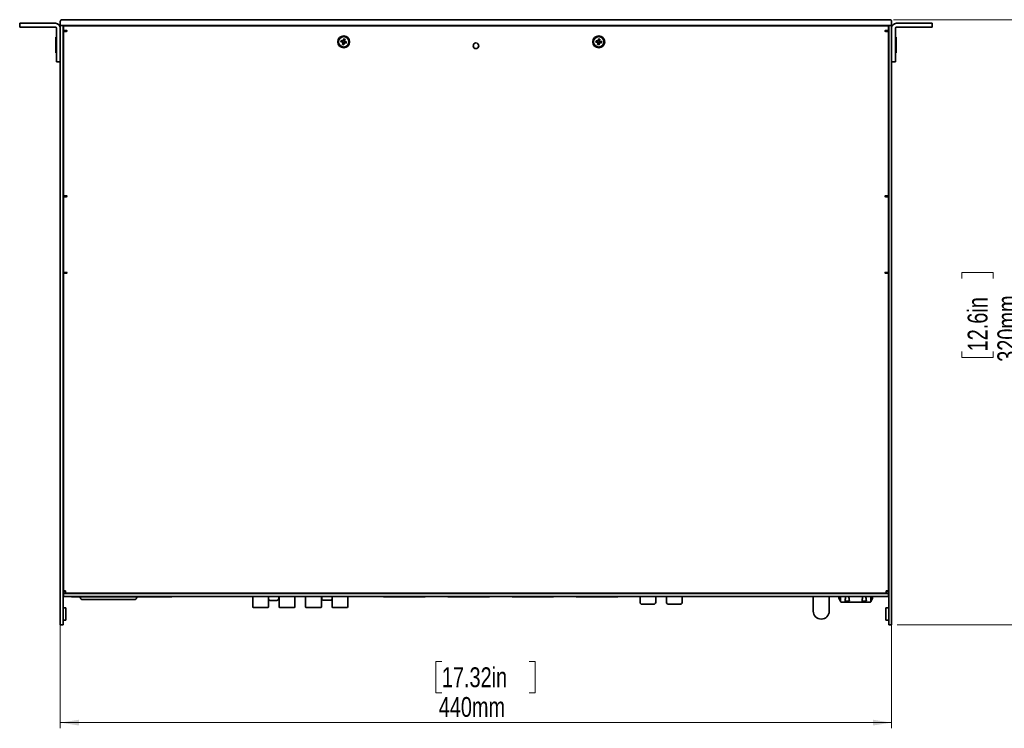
# Model space of a CAD drawing. Header units: millimetres. Extents: x 6 to 589, y 7 to 403.
# Tile 5 of 16: x 131 to 304, y 235 to 360. Entities that reach past the tile are written whole.
import ezdxf

# ---------------------------------------------------------------- set-up
doc = ezdxf.new("R2010")
doc.units = ezdxf.units.MM
doc.styles.add('SLDTEXTSTYLE0', font='TXT', dxfattribs={"width": 0.75})
doc.dimstyles.new('SLDDIMSTYLE0', dxfattribs={"dimtxt": 3.5, "dimasz": 3.302, "dimexe": 0, "dimexo": 0.0625, "dimgap": 0.875, "dimtad": 1, "dimlfac": 3, "dimrnd": 1e-09, "dimzin": 12, "dimdsep": 46, "dimtxsty": 'SLDTEXTSTYLE0', "dimsah": 1, "dimcen": 0.09, "dimadec": 0, "dimazin": 3, "dimtfac": 1, "dimtofl": 0, "dimtmove": 0, "dimatfit": 3, "dimfxl": 0, "dimfrac": 2, "dimtolj": 1, "dimtzin": 12, "dimarcsym": 0})

# ---------------------------------------------------------------- blocks, each defined once
blk = doc.blocks.new('_D_3')
at = {"color": 7, "linetype": 'Continuous', "lineweight": 0}
for p, q in [((284.82, 360.21), (308.65, 360.21)), ((307.65, 253.54), (307.65, 360.21)), ((296.86, 314.56), (296.86, 315.63)), ((296.86, 315.63), (302.41, 315.63)), ((302.41, 315.63), (302.41, 314.56)), ((296.86, 301.74), (296.86, 300.67)), ((296.86, 300.67), (302.41, 300.67)), ((302.41, 300.67), (302.41, 301.74)), ((285.48, 253.54), (308.65, 253.54))]:
    blk.add_line(p, q, dxfattribs=at)
at = {"color": 7, "linetype": 'Continuous', "lineweight": 18}
for points in [[(307.65, 360.21), (307.14, 356.9), (308.16, 356.9)], [(307.65, 253.54), (308.16, 256.84), (307.14, 256.84)]]:
    blk.add_solid(points, dxfattribs=at)
at = {"color": 7, "linetype": 'Continuous', "lineweight": 18, "char_height": 3.5, "attachment_point": 1, "rotation": 90, "style": 'SLDTEXTSTYLE0'}
for s, insert in [('320mm', (303.14, 299.9)), ('12.6in', (297.9, 301.74))]:
    blk.add_mtext(s, dxfattribs=dict(at, insert=insert))
blk = doc.blocks.new('_D_4')
at = {"color": 7, "linetype": 'Continuous', "lineweight": 0}
for p, q in [((137.82, 253.54), (137.82, 235.3)), ((284.48, 253.54), (284.48, 235.3)), ((205.13, 247.09), (204.06, 247.09)), ((204.06, 247.09), (204.06, 241.54)), ((220.54, 247.09), (221.61, 247.09)), ((221.61, 247.09), (221.61, 241.54)), ((204.06, 241.54), (205.13, 241.54)), ((221.61, 241.54), (220.54, 241.54)), ((284.48, 236.3), (137.82, 236.3))]:
    blk.add_line(p, q, dxfattribs=at)
at = {"color": 7, "linetype": 'Continuous', "lineweight": 18}
for points in [[(137.82, 236.3), (141.12, 235.79), (141.12, 236.81)], [(284.48, 236.3), (281.18, 236.81), (281.18, 235.79)]]:
    blk.add_solid(points, dxfattribs=at)
at = {"color": 7, "linetype": 'Continuous', "lineweight": 18, "char_height": 3.5, "attachment_point": 1, "style": 'SLDTEXTSTYLE0'}
for s, insert in [('17.32in', (205.13, 246.05)), ('440mm', (204.58, 240.81))]:
    blk.add_mtext(s, dxfattribs=dict(at, insert=insert))

msp = doc.modelspace()

# ---------------------------------------------------------------- linework, layer by layer
at = {"color": 7, "linetype": 'Continuous', "lineweight": 35}
for p, q in [((137.8167, 359.2057), (137.8167, 359.8724)), ((138.1501, 360.2057), (138.4834, 360.2057)), ((138.4834, 360.2057), (283.8167, 360.2057)), ((283.8167, 360.2057), (284.1501, 360.2057)), ((284.4834, 359.2057), (284.4834, 359.8724)), ((130.6501, 358.9057), (130.6501, 359.5724)), ((130.6501, 359.5724), (131.6501, 359.5724)), ((131.6501, 358.9057), (130.6501, 358.9057)), ((131.6501, 359.5724), (136.9834, 359.5724)), ((131.6501, 358.9057), (136.9834, 358.9057)), ((137.1501, 358.7391), (137.1501, 353.8057)), ((137.8167, 359.2057), (137.8176, 359.2057)), ((137.8167, 358.7391), (137.8167, 359.2057)), ((137.8167, 358.7391), (137.8167, 353.8057)), ((137.8167, 358.5391), (137.8167, 254.5391)), ((138.4834, 359.2057), (137.8176, 359.2057)), ((138.3167, 359.2057), (138.3167, 358.5391)), ((138.3167, 358.5391), (138.3167, 254.5391)), ((138.3477, 359.1738), (138.3219, 359.1715)), ((138.3477, 359.1738), (138.3501, 359.1738)), ((138.3501, 359.2057), (138.3501, 358.9724)), ((138.3501, 358.9724), (138.3501, 358.4724)), ((138.3501, 329.1724), (138.3501, 358.1391)), ((138.3501, 358.1391), (138.7501, 358.1391)), ((138.4001, 358.3534), (138.4001, 358.1391)), ((283.8167, 359.2057), (138.4834, 359.2057)), ((138.5167, 359.1391), (283.7834, 359.1391)), ((138.5167, 358.3057), (138.9167, 358.3057)), ((138.7334, 358.3057), (138.7334, 358.1391)), ((138.9167, 358.1391), (138.7501, 358.1391)), ((283.3834, 358.3057), (283.7834, 358.3057)), ((283.5501, 358.1391), (283.3834, 358.1391)), ((283.5501, 358.1391), (283.9501, 358.1391)), ((283.5667, 358.3057), (283.5667, 358.1391)), ((284.4826, 359.2057), (283.8167, 359.2057)), ((283.9001, 358.3534), (283.9001, 358.1391)), ((283.9501, 359.2057), (283.9501, 358.9724)), ((283.9524, 359.1738), (283.9501, 359.1738)), ((283.9501, 358.9724), (283.9501, 358.4724)), ((283.9501, 329.1724), (283.9501, 358.1391)), ((283.9834, 359.1702), (283.9524, 359.1738)), ((283.9834, 358.5391), (283.9834, 359.2057)), ((283.9834, 358.5391), (283.9834, 254.5391)), ((284.4826, 359.2057), (284.4834, 359.2057)), ((284.4834, 359.2057), (284.4834, 358.7391)), ((284.4834, 358.7391), (284.4834, 353.8057)), ((284.4834, 358.5391), (284.4834, 254.5391)), ((285.1501, 358.7391), (285.1501, 353.8057)), ((290.6501, 359.5724), (285.3167, 359.5724)), ((290.6501, 358.9057), (285.3167, 358.9057)), ((290.6501, 359.5724), (291.6501, 359.5724)), ((291.6501, 358.9057), (290.6501, 358.9057)), ((291.6501, 359.5724), (291.6501, 358.9057)), ((137.1501, 357.1391), (137.0167, 357.1391)), ((137.0167, 354.3392), (137.0167, 357.1391)), ((138.3501, 356.4057), (138.3167, 356.4057)), ((187.3017, 356.3057), (187.3608, 356.5452)), ((187.5962, 356.2331), (187.3017, 356.3057)), ((187.3608, 356.5452), (187.6552, 356.4726)), ((187.5773, 355.8498), (187.6499, 356.1443)), ((187.6261, 356.2257), (187.6359, 356.2653)), ((187.6969, 356.1644), (187.6573, 356.1741)), ((187.6753, 356.4256), (187.6851, 356.4652)), ((187.7367, 356.4964), (187.7763, 356.4866)), ((187.7441, 356.5263), (187.8166, 356.8207)), ((187.8166, 356.8207), (188.0561, 356.7617)), ((187.8968, 356.1151), (187.8571, 356.1249)), ((187.9366, 356.4471), (187.9762, 356.4374)), ((187.9581, 356.1859), (187.9483, 356.1463)), ((188.2727, 356.0663), (187.9782, 356.1389)), ((188.0561, 356.7617), (187.9836, 356.4672)), ((188.0074, 356.3858), (187.9976, 356.3462)), ((188.0372, 356.3784), (188.3317, 356.3058)), ((188.3317, 356.3058), (188.2727, 356.0663)), ((232.3034, 356.2647), (232.3432, 356.5081)), ((232.6027, 356.2158), (232.3034, 356.2647)), ((232.3432, 356.5081), (232.6425, 356.4592)), ((232.6143, 355.8322), (232.6633, 356.1315)), ((232.6331, 356.2108), (232.6396, 356.2511)), ((232.6663, 356.414), (232.6728, 356.4542)), ((232.7085, 356.1553), (232.6682, 356.1619)), ((232.7218, 356.4894), (232.7621, 356.4828)), ((232.7267, 356.5198), (232.7757, 356.8191)), ((232.7757, 356.8191), (233.0191, 356.7793)), ((232.9117, 356.1221), (232.8714, 356.1287)), ((232.9249, 356.4562), (232.9652, 356.4496)), ((232.9672, 356.1975), (232.9606, 356.1573)), ((233.0191, 356.7793), (232.9702, 356.48)), ((233.2903, 356.1034), (232.991, 356.1523)), ((233.0004, 356.4007), (232.9938, 356.3604)), ((233.0308, 356.3957), (233.3301, 356.3468)), ((233.3301, 356.3468), (233.2903, 356.1034)), ((283.9834, 356.4057), (283.9501, 356.4057)), ((285.2834, 357.1391), (285.1501, 357.1391)), ((285.2834, 357.1391), (285.2834, 354.3391)), ((138.3167, 355.0724), (138.3501, 355.0724)), ((187.8168, 355.7908), (187.5773, 355.8498)), ((187.8894, 356.0852), (187.8168, 355.7908)), ((232.8578, 355.7924), (232.6143, 355.8322)), ((232.9067, 356.0917), (232.8578, 355.7924)), ((283.9501, 355.0724), (283.9834, 355.0724)), ((137.0167, 354.3391), (137.1501, 354.3391)), ((137.1501, 352.8057), (137.1501, 353.8057)), ((137.8167, 352.8057), (137.1501, 352.8057)), ((138.322, 352.9672), (138.3167, 352.9724)), ((283.9834, 352.9724), (283.9782, 352.9672)), ((285.1501, 352.8057), (284.4834, 352.8057)), ((285.1501, 354.3391), (285.2834, 354.3391)), ((285.1501, 353.8057), (285.1501, 352.8057)), ((138.3167, 351.8057), (138.322, 351.811)), ((283.9782, 351.811), (283.9834, 351.8057)), ((138.322, 331.3339), (138.3167, 331.3391)), ((138.3167, 330.1724), (138.322, 330.1776)), ((283.9834, 331.3391), (283.9782, 331.3339)), ((283.9782, 330.1776), (283.9834, 330.1724)), ((137.8159, 328.5517), (137.8167, 328.5517)), ((137.8159, 328.5517), (137.8159, 328.5106)), ((137.8159, 328.5106), (137.8167, 328.5106)), ((137.8159, 328.5106), (137.8159, 328.4278)), ((137.8159, 328.4278), (137.8167, 328.4278)), ((137.8159, 328.4278), (137.8159, 327.5896)), ((138.3501, 328.3707), (138.3167, 328.3707)), ((138.7501, 329.1724), (138.3501, 329.1724)), ((138.3501, 328.8391), (138.3501, 315.8391)), ((138.9167, 329.0057), (138.5167, 329.0057)), ((138.6501, 329.0057), (138.6501, 329.1724)), ((138.7501, 329.1724), (138.9167, 329.1724)), ((283.3834, 329.1724), (283.5501, 329.1724)), ((283.7834, 329.0057), (283.3834, 329.0057)), ((283.9501, 329.1724), (283.5501, 329.1724)), ((283.9501, 328.8391), (283.9501, 315.8391)), ((283.9834, 328.3707), (283.9501, 328.3707)), ((284.4842, 328.5855), (284.4834, 328.5855)), ((284.4842, 328.25), (284.4842, 328.5855)), ((137.8159, 327.5896), (137.8159, 326.8342)), ((137.8159, 327.5896), (137.8167, 327.5896)), ((137.8159, 326.8342), (137.8167, 326.8342)), ((137.8159, 326.8342), (137.8159, 326.7932)), ((137.8159, 326.7932), (137.8167, 326.7932)), ((138.3167, 326.9741), (138.3501, 326.9741)), ((283.9501, 326.9741), (283.9834, 326.9741)), ((284.4842, 328.25), (284.4834, 328.25)), ((284.4842, 327.3368), (284.4834, 327.3368)), ((284.4842, 326.7593), (284.4834, 326.7593)), ((284.4842, 327.3368), (284.4842, 328.25)), ((284.4842, 326.7593), (284.4842, 327.3368)), ((137.8159, 317.9276), (137.8167, 317.9276)), ((137.8159, 317.9276), (137.8159, 317.5183)), ((284.4842, 317.9244), (284.4834, 317.9244)), ((284.4842, 317.3809), (284.4842, 317.9244)), ((137.8159, 317.5183), (137.8167, 317.5183)), ((137.8159, 317.5183), (137.8159, 316.5964)), ((137.8159, 316.5964), (137.8159, 316.0839)), ((137.8159, 316.5964), (137.8167, 316.5964)), ((138.3501, 317.7041), (138.3167, 317.7041)), ((138.3167, 316.3074), (138.3501, 316.3074)), ((283.9834, 317.7041), (283.9501, 317.7041)), ((283.9501, 316.3074), (283.9834, 316.3074)), ((284.4842, 317.3809), (284.4834, 317.3809)), ((284.4842, 316.4623), (284.4834, 316.4623)), ((284.4842, 316.4623), (284.4842, 317.3809)), ((284.4842, 316.0871), (284.4842, 316.4623)), ((137.8159, 316.0839), (137.8167, 316.0839)), ((138.3501, 315.5057), (138.3501, 259.5224)), ((138.3501, 315.5057), (138.7501, 315.5057)), ((138.5167, 315.6724), (138.9167, 315.6724)), ((138.6501, 315.5057), (138.6501, 315.6724)), ((138.9167, 315.5057), (138.7501, 315.5057)), ((283.3834, 315.6724), (283.7834, 315.6724)), ((283.5501, 315.5057), (283.3834, 315.5057)), ((283.5501, 315.5057), (283.9501, 315.5057)), ((283.9501, 315.5057), (283.9501, 259.5224)), ((284.4842, 316.0871), (284.4834, 316.0871)), ((138.322, 311.0339), (138.3167, 311.0391)), ((283.9834, 311.0391), (283.9782, 311.0339)), ((138.3167, 309.8724), (138.322, 309.8776)), ((283.9782, 309.8776), (283.9834, 309.8724)), ((138.322, 267.3672), (138.3167, 267.3724)), ((138.3167, 266.2057), (138.322, 266.211)), ((283.9834, 267.3724), (283.9782, 267.3672)), ((283.9782, 266.211), (283.9834, 266.2057)), ((138.3501, 261.2057), (138.3167, 261.2057)), ((283.9834, 261.2057), (283.9501, 261.2057)), ((138.3167, 260.2057), (138.3501, 260.2057)), ((138.3167, 259.2057), (138.3501, 259.2057)), ((138.7501, 259.5224), (138.3501, 259.5224)), ((138.3501, 259.1224), (138.3501, 259.4557)), ((138.3501, 259.4557), (138.5167, 259.4557)), ((138.5167, 259.1224), (138.3501, 259.1224)), ((138.3834, 259.4557), (138.3834, 259.5224)), ((138.3834, 258.5391), (138.3834, 259.0391)), ((283.9167, 259.0391), (138.3834, 259.0391)), ((138.5167, 259.4557), (138.7501, 259.4557)), ((138.5167, 259.1224), (138.7501, 259.1224)), ((138.7501, 259.5224), (138.7501, 259.1224)), ((138.7501, 259.1224), (283.5501, 259.1224)), ((139.8167, 259.0724), (141.3334, 259.0724)), ((141.3334, 259.0391), (141.3334, 259.1224)), ((151.3, 259.0391), (151.3, 259.1224)), ((151.3, 259.0724), (152.8167, 259.0724)), ((167.072, 259.0443), (167.0667, 259.0391)), ((168.2334, 259.0391), (168.2282, 259.0443)), ((171.4025, 259.0664), (171.4025, 259.0391)), ((174.8992, 259.0391), (174.8992, 259.0664)), ((174.9683, 259.1224), (174.9683, 259.0391)), ((175.8836, 259.0391), (175.8836, 259.1224)), ((176.0676, 259.0664), (176.0676, 259.0391)), ((179.5643, 259.0391), (179.5643, 259.0664)), ((180.7358, 259.0664), (180.7358, 259.0391)), ((184.2325, 259.0391), (184.2325, 259.0664)), ((184.4112, 259.1224), (184.4112, 259.0391)), ((185.3318, 259.0391), (185.3318, 259.1224)), ((185.4009, 259.0664), (185.4009, 259.0391)), ((188.8977, 259.0391), (188.8977, 259.0664)), ((193.8394, 259.0391), (191.874, 259.0391)), ((194.7901, 259.1224), (194.7901, 259.0391)), ((194.8567, 259.0391), (194.8567, 259.1224)), ((196.8567, 259.0391), (196.8567, 259.1224)), ((196.8567, 259.1224), (196.8567, 259.0391)), ((198.5234, 259.0391), (198.5234, 259.1224)), ((198.5234, 259.1224), (198.5234, 259.0391)), ((200.1901, 259.0391), (200.1901, 259.1224)), ((200.1901, 259.1224), (200.1901, 259.0391)), ((202.1901, 259.1224), (202.1901, 259.0391)), ((202.1901, 259.1224), (202.1901, 259.0391)), ((202.2567, 259.1224), (202.2567, 259.0391)), ((206.1234, 259.1224), (206.1234, 259.0391)), ((206.1901, 259.0391), (206.1901, 259.1224)), ((208.1901, 259.0391), (208.1901, 259.1224)), ((208.1901, 259.1224), (208.1901, 259.0391)), ((209.8567, 259.0391), (209.8567, 259.1224)), ((209.8567, 259.1224), (209.8567, 259.0391)), ((211.5234, 259.0391), (211.5234, 259.1224)), ((211.5234, 259.1224), (211.5234, 259.0391)), ((213.5234, 259.1224), (213.5234, 259.0391)), ((213.5901, 259.1224), (213.5901, 259.0391)), ((217.4567, 259.1224), (217.4567, 259.0391)), ((217.5234, 259.0391), (217.5234, 259.1224)), ((219.5234, 259.0391), (219.5234, 259.1224)), ((219.5234, 259.1224), (219.5234, 259.0391)), ((221.1901, 259.0391), (221.1901, 259.1224)), ((221.1901, 259.1224), (221.1901, 259.0391)), ((222.8567, 259.0391), (222.8567, 259.1224)), ((222.8567, 259.1224), (222.8567, 259.0391)), ((224.8567, 259.1224), (224.8567, 259.0391)), ((224.8567, 259.1224), (224.8567, 259.0391)), ((224.9234, 259.1224), (224.9234, 259.0391)), ((228.7901, 259.1224), (228.7901, 259.0391)), ((228.8567, 259.0391), (228.8567, 259.1224)), ((230.8567, 259.0391), (230.8567, 259.1224)), ((230.8567, 259.1224), (230.8567, 259.0391)), ((232.5234, 259.0391), (232.5234, 259.1224)), ((232.5234, 259.1224), (232.5234, 259.0391)), ((234.1901, 259.0391), (234.1901, 259.1224)), ((234.1901, 259.1224), (234.1901, 259.0391)), ((236.1901, 259.1224), (236.1901, 259.0391)), ((236.2567, 259.1224), (236.2567, 259.0391)), ((240.1, 259.0391), (240.1, 259.1224)), ((242.8667, 259.0391), (242.8667, 259.1224)), ((244.7667, 259.0391), (244.7667, 259.1224)), ((245.237, 259.0443), (245.2317, 259.0391)), ((246.3984, 259.0391), (246.3932, 259.0443)), ((247.5333, 259.0391), (247.5333, 259.1224)), ((251.4167, 259.1224), (251.4167, 259.0391)), ((251.4834, 259.0391), (251.4834, 259.1224)), ((261.1501, 259.1224), (261.1501, 259.0391)), ((261.2167, 259.1224), (261.2167, 259.0391)), ((271.3151, 259.1224), (271.3151, 259.0391)), ((272.8151, 259.0391), (272.8151, 259.1224)), ((273.2994, 259.0724), (272.8151, 259.0724)), ((275.2351, 259.0391), (275.2476, 259.1224)), ((275.2351, 259.0391), (275.2476, 259.1224)), ((275.3192, 259.1609), (275.2908, 259.0391)), ((275.4617, 259.0391), (275.4617, 259.1224)), ((276.4374, 259.1224), (276.4274, 259.0391)), ((276.8628, 259.1224), (276.8729, 259.0381)), ((279.4374, 259.1224), (279.4274, 259.0391)), ((279.8628, 259.1224), (279.8729, 259.0381)), ((280.8384, 259.1224), (280.8384, 259.0391)), ((280.9989, 259.0391), (280.981, 259.1609)), ((281.0578, 259.1224), (281.0773, 259.0391)), ((281.0578, 259.1224), (281.0773, 259.0391)), ((283.5501, 259.1224), (283.5501, 259.5224)), ((283.9501, 259.5224), (283.5501, 259.5224)), ((283.5501, 259.4557), (283.7834, 259.4557)), ((283.5501, 259.1224), (283.7834, 259.1224)), ((283.7834, 259.4557), (283.9501, 259.4557)), ((283.9501, 259.1224), (283.7834, 259.1224)), ((283.9167, 259.5224), (283.9167, 259.4557)), ((283.9167, 258.5391), (283.9167, 259.0391)), ((283.9501, 260.2057), (283.9834, 260.2057)), ((283.9501, 259.4557), (283.9501, 259.1224)), ((283.9501, 259.2057), (283.9834, 259.2057)), ((283.9167, 258.5391), (138.3834, 258.5391)), ((139.8124, 258.5391), (139.8124, 258.4557)), ((139.8124, 258.4557), (157.479, 258.4557)), ((141.3334, 258.339), (141.3334, 258.4557)), ((143.2334, 258.0057), (149.4, 258.0057)), ((149.3, 258.0057), (143.3334, 258.0057)), ((151.3, 258.339), (151.3, 258.4557)), ((157.479, 258.5391), (157.479, 258.4557)), ((171.7665, 258.5391), (171.7665, 256.7381)), ((174.5351, 256.7381), (174.5351, 258.5391)), ((174.9683, 258.5391), (174.9683, 258.5321)), ((174.9683, 258.5321), (174.9792, 258.5321)), ((174.9792, 258.5321), (175.0521, 258.5321)), ((175.0511, 257.8547), (175.0884, 257.8547)), ((175.0884, 257.8547), (175.1594, 257.8547)), ((175.1594, 257.8547), (175.1737, 257.8547)), ((175.1737, 257.8547), (175.3753, 257.8547)), ((175.3422, 257.8547), (175.3422, 257.8547)), ((175.3422, 257.8547), (175.3424, 257.8547)), ((175.3753, 257.8547), (175.5129, 257.8547)), ((175.5127, 257.8547), (175.6957, 257.8547)), ((175.6957, 257.8547), (175.7558, 257.8547)), ((175.7558, 257.8547), (175.7874, 257.8547)), ((175.7742, 258.5321), (175.8603, 258.5321)), ((175.8603, 258.5321), (175.8836, 258.5321)), ((175.8836, 258.5321), (175.8836, 258.5391)), ((176.016, 257.8547), (175.9225, 257.8547)), ((176.3546, 258.1934), (176.3546, 258.5321)), ((176.4317, 258.5391), (176.4317, 256.7381)), ((179.2003, 256.7381), (179.2003, 258.5391)), ((181.0999, 258.5391), (181.0999, 256.7381)), ((183.8685, 256.7381), (183.8685, 258.5391)), ((183.9546, 258.5391), (183.9546, 258.203)), ((184.474, 257.8644), (184.5568, 257.8644)), ((184.5828, 257.8644), (184.6002, 257.8644)), ((184.6002, 257.8644), (184.6334, 257.8644)), ((184.6334, 257.8644), (184.7143, 257.8644)), ((184.7042, 257.8644), (184.8383, 257.8644)), ((184.8383, 257.8644), (185.0492, 257.8644)), ((185.0492, 257.8644), (185.0558, 257.8644)), ((185.0558, 257.8644), (185.0593, 257.8644)), ((185.0604, 257.8644), (185.1301, 257.8644)), ((185.1301, 257.8644), (185.2345, 257.8644)), ((185.2345, 257.8644), (185.2894, 257.8644)), ((185.765, 258.5391), (185.765, 256.7381)), ((188.5336, 256.7381), (188.5336, 258.5391)), ((194.8567, 258.4974), (194.8567, 258.5391)), ((195.6901, 258.4974), (194.8567, 258.4974)), ((195.6974, 258.5391), (195.6901, 258.4974)), ((196.3567, 258.4974), (196.3494, 258.5391)), ((196.3567, 258.4974), (196.8567, 258.4974)), ((196.8567, 258.5391), (196.8567, 258.4974)), ((196.8567, 258.5391), (196.8567, 258.4974)), ((197.3567, 258.4974), (196.8567, 258.4974)), ((197.3641, 258.5391), (197.3567, 258.4974)), ((198.0234, 258.4974), (198.016, 258.5391)), ((198.0234, 258.4974), (198.5234, 258.4974)), ((198.5234, 258.5391), (198.5234, 258.4974)), ((198.5234, 258.5391), (198.5234, 258.4974)), ((199.0234, 258.4974), (198.5234, 258.4974)), ((199.0307, 258.5391), (199.0234, 258.4974)), ((199.6901, 258.4974), (199.6827, 258.5391)), ((199.6901, 258.4974), (200.1901, 258.4974)), ((200.1901, 258.5391), (200.1901, 258.4974)), ((200.1901, 258.5391), (200.1901, 258.4974)), ((200.6901, 258.4974), (200.1901, 258.4974)), ((200.6974, 258.5391), (200.6901, 258.4974)), ((201.3567, 258.4974), (201.3494, 258.5391)), ((201.3567, 258.4974), (202.1901, 258.4974)), ((202.1901, 258.5391), (202.1901, 258.4974)), ((206.1901, 258.4974), (206.1901, 258.5391)), ((207.0234, 258.4974), (206.1901, 258.4974)), ((207.0307, 258.5391), (207.0234, 258.4974)), ((207.6901, 258.4974), (207.6827, 258.5391)), ((207.6901, 258.4974), (208.1901, 258.4974)), ((208.1901, 258.5391), (208.1901, 258.4974)), ((208.1901, 258.5391), (208.1901, 258.4974)), ((208.6901, 258.4974), (208.1901, 258.4974)), ((208.6974, 258.5391), (208.6901, 258.4974)), ((209.3567, 258.4974), (209.3494, 258.5391)), ((209.3567, 258.4974), (209.8567, 258.4974)), ((209.8567, 258.5391), (209.8567, 258.4974)), ((209.8567, 258.5391), (209.8567, 258.4974)), ((210.3567, 258.4974), (209.8567, 258.4974)), ((210.3641, 258.5391), (210.3567, 258.4974)), ((211.0234, 258.4974), (211.016, 258.5391)), ((211.0234, 258.4974), (211.5234, 258.4974)), ((211.5234, 258.5391), (211.5234, 258.4974)), ((211.5234, 258.5391), (211.5234, 258.4974)), ((212.0234, 258.4974), (211.5234, 258.4974)), ((212.0307, 258.5391), (212.0234, 258.4974)), ((212.6901, 258.4974), (212.6827, 258.5391)), ((212.6901, 258.4974), (213.5234, 258.4974)), ((213.5234, 258.5391), (213.5234, 258.4974)), ((217.5234, 258.4974), (217.5234, 258.5391)), ((218.3567, 258.4974), (217.5234, 258.4974)), ((218.3641, 258.5391), (218.3567, 258.4974)), ((219.0234, 258.4974), (219.016, 258.5391)), ((219.0234, 258.4974), (219.5234, 258.4974)), ((219.5234, 258.5391), (219.5234, 258.4974)), ((219.5234, 258.5391), (219.5234, 258.4974)), ((220.0234, 258.4974), (219.5234, 258.4974)), ((220.0307, 258.5391), (220.0234, 258.4974)), ((220.6901, 258.4974), (220.6827, 258.5391)), ((220.6901, 258.4974), (221.1901, 258.4974)), ((221.1901, 258.5391), (221.1901, 258.4974)), ((221.1901, 258.5391), (221.1901, 258.4974)), ((221.6901, 258.4974), (221.1901, 258.4974)), ((221.6974, 258.5391), (221.6901, 258.4974)), ((222.3567, 258.4974), (222.3494, 258.5391)), ((222.3567, 258.4974), (222.8567, 258.4974)), ((222.8567, 258.5391), (222.8567, 258.4974)), ((222.8567, 258.5391), (222.8567, 258.4974)), ((223.3567, 258.4974), (222.8567, 258.4974)), ((223.3641, 258.5391), (223.3567, 258.4974)), ((224.0234, 258.4974), (224.016, 258.5391)), ((224.0234, 258.4974), (224.8567, 258.4974)), ((224.8567, 258.5391), (224.8567, 258.4974)), ((228.8567, 258.4974), (228.8567, 258.5391)), ((229.6901, 258.4974), (228.8567, 258.4974)), ((229.6974, 258.5391), (229.6901, 258.4974)), ((230.3567, 258.4974), (230.3494, 258.5391)), ((230.3567, 258.4974), (230.8567, 258.4974)), ((230.8567, 258.5391), (230.8567, 258.4974)), ((230.8567, 258.5391), (230.8567, 258.4974)), ((231.3567, 258.4974), (230.8567, 258.4974)), ((231.3641, 258.5391), (231.3567, 258.4974)), ((232.0234, 258.4974), (232.016, 258.5391)), ((232.0234, 258.4974), (232.5234, 258.4974)), ((232.5234, 258.5391), (232.5234, 258.4974)), ((232.5234, 258.5391), (232.5234, 258.4974)), ((233.0234, 258.4974), (232.5234, 258.4974)), ((233.0307, 258.5391), (233.0234, 258.4974)), ((233.6901, 258.4974), (233.6827, 258.5391)), ((233.6901, 258.4974), (234.1901, 258.4974)), ((234.1901, 258.5391), (234.1901, 258.4974)), ((234.1901, 258.5391), (234.1901, 258.4974)), ((234.6901, 258.4974), (234.1901, 258.4974)), ((234.6974, 258.5391), (234.6901, 258.4974)), ((235.3567, 258.4974), (235.3494, 258.5391)), ((235.3567, 258.4974), (236.1901, 258.4974)), ((236.1901, 258.5391), (236.1901, 258.4974)), ((240.1, 257.5141), (240.1, 258.5391)), ((242.5334, 257.1807), (240.4334, 257.1807)), ((242.8667, 257.5141), (242.8667, 258.5391)), ((244.7667, 257.5141), (244.7667, 258.5391)), ((247.2, 257.1808), (245.1, 257.1808)), ((247.5333, 257.5141), (247.5333, 258.5391)), ((270.6484, 258.5391), (270.6484, 255.9557)), ((273.4817, 255.9557), (273.4817, 258.5391)), ((275.4617, 257.7024), (275.4617, 258.5391)), ((280.6717, 257.5357), (275.6284, 257.5357)), ((276.0105, 257.5357), (275.9487, 257.5357)), ((276.0334, 257.5357), (276.0105, 257.5357)), ((276.0757, 257.5357), (276.0334, 257.5357)), ((277.0155, 257.5357), (276.0757, 257.5357)), ((276.2334, 257.7024), (276.267, 257.7024)), ((276.2334, 257.7024), (276.267, 257.7024)), ((276.267, 257.7024), (277.0332, 257.7024)), ((277.3881, 257.5357), (277.0155, 257.5357)), ((277.0332, 257.7024), (277.0667, 257.7024)), ((277.0332, 257.7024), (277.0667, 257.7024)), ((279.2846, 257.5357), (278.9121, 257.5357)), ((279.2334, 257.7024), (279.267, 257.7024)), ((279.2334, 257.7024), (279.267, 257.7024)), ((280.0332, 257.7024), (279.267, 257.7024)), ((280.2896, 257.5357), (279.2846, 257.5357)), ((280.0332, 257.7024), (280.0667, 257.7024)), ((280.0332, 257.7024), (280.0667, 257.7024)), ((280.3514, 257.5357), (280.2896, 257.5357)), ((280.6054, 257.5357), (280.3514, 257.5357)), ((280.8384, 258.5391), (280.8384, 257.7024)), ((138.8167, 256.5557), (138.4834, 256.5557)), ((138.8167, 254.3891), (138.8167, 256.5557)), ((283.4834, 256.5557), (283.4834, 254.3891)), ((283.8167, 256.5557), (283.4834, 256.5557)), ((137.8167, 253.5391), (137.8167, 254.5391)), ((138.3167, 254.5391), (138.3167, 253.5391)), ((138.4834, 254.3891), (138.8167, 254.3891)), ((283.4834, 254.3891), (283.8167, 254.3891)), ((283.9834, 253.5391), (283.9834, 254.5391)), ((284.4834, 254.5391), (284.4834, 253.5391)), ((138.3167, 253.5391), (137.8167, 253.5391)), ((284.4834, 253.5391), (283.9834, 253.5391))]:
    msp.add_line(p, q, dxfattribs=at)
at = {"color": 7, "linetype": 'Continuous', "lineweight": 35, "flags": 128}
for points in [[(138.3501, 352.9428), (138.3413, 352.9496), (138.322, 352.9672)], [(283.9782, 352.9672), (283.9588, 352.9496), (283.9501, 352.9428)], [(138.322, 351.811), (138.3413, 351.8286), (138.3501, 351.8354)], [(283.9501, 351.8354), (283.9588, 351.8286), (283.9782, 351.811)], [(138.3501, 331.3094), (138.3413, 331.3163), (138.322, 331.3339)], [(138.322, 330.1776), (138.3413, 330.1952), (138.3501, 330.2021)], [(283.9782, 331.3339), (283.9588, 331.3163), (283.9501, 331.3094)], [(283.9501, 330.2021), (283.9588, 330.1952), (283.9782, 330.1776)], [(138.3501, 311.0094), (138.3413, 311.0163), (138.322, 311.0339)], [(283.9782, 311.0339), (283.9588, 311.0163), (283.9501, 311.0094)], [(138.322, 309.8776), (138.3413, 309.8952), (138.3501, 309.9021)], [(283.9501, 309.9021), (283.9588, 309.8952), (283.9782, 309.8776)], [(138.3501, 267.3428), (138.3413, 267.3496), (138.322, 267.3672)], [(138.322, 266.211), (138.3413, 266.2286), (138.3501, 266.2354)], [(283.9782, 267.3672), (283.9588, 267.3496), (283.9501, 267.3428)], [(283.9501, 266.2354), (283.9588, 266.2286), (283.9782, 266.211)], [(138.3886, 259.1224), (138.3962, 259.0757), (138.4046, 259.0391)], [(139.5636, 259.1224), (139.6867, 259.0853), (139.8167, 259.0724)], [(152.8167, 259.0724), (152.9468, 259.0853), (153.0698, 259.1224)], [(171.3929, 259.1224), (171.3992, 259.0994), (171.4025, 259.0664)], [(174.8992, 259.0664), (174.9024, 259.0994), (174.9087, 259.1224)], [(176.0581, 259.1224), (176.0643, 259.0994), (176.0676, 259.0664)], [(179.5643, 259.0664), (179.5676, 259.0994), (179.5738, 259.1224)], [(180.7263, 259.1224), (180.7325, 259.0994), (180.7358, 259.0664)], [(184.2325, 259.0664), (184.2358, 259.0994), (184.242, 259.1224)], [(185.3914, 259.1224), (185.3977, 259.0994), (185.4009, 259.0664)], [(188.8977, 259.0664), (188.9009, 259.0994), (188.9072, 259.1224)], [(283.8956, 259.0391), (283.9039, 259.0757), (283.9115, 259.1224)], [(149.4, 258.0057), (149.5846, 258.0057), (149.7635, 258.0057), (149.9315, 258.0057), (150.0836, 258.0057), (150.215, 258.0057), (150.322, 258.0057), (150.4012, 258.0057), (150.4503, 258.0057)], [(176.2074, 258.5321), (175.9736, 258.5321), (175.666, 258.5321), (175.3263, 258.5321), (175.0002, 258.5321), (174.7319, 258.5321), (174.5575, 258.5321), (174.5351, 258.5321)], [(174.5351, 258.5321), (174.5689, 258.5321), (174.7531, 258.5321), (175.0285, 258.5321), (175.3577, 258.5321), (175.6964, 258.5321), (175.9988, 258.5321), (176.224, 258.5321), (176.3416, 258.5321), (176.3358, 258.5321), (176.2074, 258.5321), (176.2074, 258.5321)], [(175.9225, 257.8547), (175.763, 257.8547), (175.5525, 257.8547), (175.3229, 257.8547), (175.1093, 257.8547), (174.9441, 257.8547), (174.8525, 257.8547), (174.8391, 257.8547)], [(175.0521, 258.5321), (175.1268, 258.5321), (175.2128, 258.5321), (175.3071, 258.5321), (175.4061, 258.5321), (175.506, 258.5321), (175.603, 258.5321), (175.6936, 258.5321), (175.7742, 258.5321)], [(185.4702, 257.8644), (185.4375, 257.8644), (185.3212, 257.8644), (185.138, 257.8644), (184.9158, 257.8644), (184.6884, 257.8644), (184.4904, 257.8644), (184.352, 257.8644), (184.2943, 257.8644), (184.2933, 257.8644)], [(195.6901, 258.4974), (195.7962, 258.4974), (196.0234, 258.4974), (196.2506, 258.4974), (196.3567, 258.4974)], [(197.3567, 258.4974), (197.4628, 258.4974), (197.6901, 258.4974), (197.9173, 258.4974), (198.0234, 258.4974)], [(199.0234, 258.4974), (199.1295, 258.4974), (199.3567, 258.4974), (199.584, 258.4974), (199.6901, 258.4974)], [(200.6901, 258.4974), (200.7962, 258.4974), (201.0234, 258.4974), (201.2506, 258.4974), (201.3567, 258.4974)], [(207.0234, 258.4974), (207.1295, 258.4974), (207.3567, 258.4974), (207.584, 258.4974), (207.6901, 258.4974)], [(208.6901, 258.4974), (208.7962, 258.4974), (209.0234, 258.4974), (209.2506, 258.4974), (209.3567, 258.4974)], [(210.3567, 258.4974), (210.4628, 258.4974), (210.6901, 258.4974), (210.9173, 258.4974), (211.0234, 258.4974)], [(212.0234, 258.4974), (212.1295, 258.4974), (212.3567, 258.4974), (212.584, 258.4974), (212.6901, 258.4974)], [(218.3567, 258.4974), (218.4628, 258.4974), (218.6901, 258.4974), (218.9173, 258.4974), (219.0234, 258.4974)], [(220.0234, 258.4974), (220.1295, 258.4974), (220.3567, 258.4974), (220.584, 258.4974), (220.6901, 258.4974)], [(221.6901, 258.4974), (221.7962, 258.4974), (222.0234, 258.4974), (222.2506, 258.4974), (222.3567, 258.4974)], [(223.3567, 258.4974), (223.4628, 258.4974), (223.6901, 258.4974), (223.9173, 258.4974), (224.0234, 258.4974)], [(229.6901, 258.4974), (229.7962, 258.4974), (230.0234, 258.4974), (230.2506, 258.4974), (230.3567, 258.4974)], [(231.3567, 258.4974), (231.4628, 258.4974), (231.6901, 258.4974), (231.9173, 258.4974), (232.0234, 258.4974)], [(233.0234, 258.4974), (233.1295, 258.4974), (233.3567, 258.4974), (233.584, 258.4974), (233.6901, 258.4974)], [(234.6901, 258.4974), (234.7962, 258.4974), (235.0234, 258.4974), (235.2506, 258.4974), (235.3567, 258.4974)], [(171.9359, 256.5687), (171.9953, 256.5687), (172.1679, 256.5687), (172.4367, 256.5687), (172.7754, 256.5687), (173.1508, 256.5687)], [(173.1508, 256.5687), (172.8062, 256.5687), (172.5032, 256.5687), (172.2783, 256.5687), (172.1586, 256.5687), (172.1433, 256.5687)], [(173.1508, 256.5687), (173.5263, 256.5687), (173.865, 256.5687), (174.1337, 256.5687), (174.3063, 256.5687), (174.3658, 256.5687)], [(174.1584, 256.5687), (174.143, 256.5687), (174.0234, 256.5687), (173.7984, 256.5687), (173.4954, 256.5687), (173.1508, 256.5687)], [(176.601, 256.5687), (176.6604, 256.5687), (176.833, 256.5687), (177.1018, 256.5687), (177.4405, 256.5687), (177.816, 256.5687)], [(177.816, 256.5687), (177.4714, 256.5687), (177.1683, 256.5687), (176.9434, 256.5687), (176.8237, 256.5687), (176.8084, 256.5687)], [(177.816, 256.5687), (178.1914, 256.5687), (178.5301, 256.5687), (178.7989, 256.5687), (178.9715, 256.5687), (179.0309, 256.5687)], [(178.8235, 256.5687), (178.8082, 256.5687), (178.6885, 256.5687), (178.4636, 256.5687), (178.1605, 256.5687), (177.816, 256.5687)], [(181.2692, 256.5687), (181.3286, 256.5687), (181.5012, 256.5687), (181.77, 256.5687), (182.1087, 256.5687), (182.4842, 256.5687)], [(182.4842, 256.5687), (182.1396, 256.5687), (181.8365, 256.5687), (181.6116, 256.5687), (181.4919, 256.5687), (181.4766, 256.5687)], [(182.4842, 256.5687), (182.8596, 256.5687), (183.1983, 256.5687), (183.4671, 256.5687), (183.6397, 256.5687), (183.6991, 256.5687)], [(183.4917, 256.5687), (183.4764, 256.5687), (183.3567, 256.5687), (183.1318, 256.5687), (182.8287, 256.5687), (182.4842, 256.5687)], [(185.9343, 256.5687), (185.9938, 256.5687), (186.1664, 256.5687), (186.4351, 256.5687), (186.7738, 256.5687), (187.1493, 256.5687)], [(187.1493, 256.5687), (186.8047, 256.5687), (186.5017, 256.5687), (186.2767, 256.5687), (186.1571, 256.5687), (186.1418, 256.5687)], [(187.1493, 256.5687), (187.5247, 256.5687), (187.8634, 256.5687), (188.1322, 256.5687), (188.3048, 256.5687), (188.3643, 256.5687)], [(188.1568, 256.5687), (188.1415, 256.5687), (188.0218, 256.5687), (187.7969, 256.5687), (187.4939, 256.5687), (187.1493, 256.5687)]]:
    msp.add_lwpolyline(points, dxfattribs=at)
at = {"color": 7, "linetype": 'Continuous', "lineweight": 35}
for centre, radius in [((187.8167, 356.3057), 1.05), ((187.8167, 356.3057), 0.9167), ((232.8167, 356.3057), 1.05), ((232.8167, 356.3057), 0.9167), ((211.1501, 355.6057), 0.5)]:
    msp.add_circle(centre, radius, dxfattribs=at)
for centre, radius, start, end in [((138.1501, 359.8724), 0.3333, 90, 180), ((284.1501, 359.8724), 0.3333, 0, 90), ((136.9834, 358.7391), 0.8333, 0, 90), ((136.9834, 358.7391), 0.1667, 0, 90), ((138.5167, 358.9724), 0.1667, 90, 180), ((138.5167, 358.4724), 0.1667, 180, 270), ((138.9167, 358.2224), 0.0833, 270, 90), ((283.3834, 358.2224), 0.0833, 90, 270), ((283.7834, 358.9724), 0.1667, 0, 90), ((283.7834, 358.4724), 0.1667, 270, 0), ((285.3167, 358.7391), 0.8333, 90, 180), ((285.3167, 358.7391), 0.1667, 90, 180), ((187.8167, 356.3057), 0.2322, 198.238925, 224.067513), ((187.8167, 356.3057), 0.1853, 139.715096, 192.591342), ((187.8167, 356.3057), 0.1853, 192.591342, 207.871429), ((187.8167, 356.3057), 0.1853, 207.871429, 214.435009), ((187.8167, 356.3057), 0.2322, 108.238925, 134.067513), ((187.8167, 356.3057), 0.1853, 214.435009, 229.715096), ((187.8167, 356.3057), 0.1853, 124.435009, 139.715096), ((187.8167, 356.3057), 0.1853, 229.715096, 282.591342), ((187.8167, 356.3057), 0.1853, 117.871429, 124.435009), ((187.8167, 356.3057), 0.1853, 102.591342, 117.871429), ((187.8167, 356.3057), 0.1853, 49.715096, 102.591342), ((187.8167, 356.3057), 0.1853, 282.591342, 297.871429), ((187.8167, 356.3057), 0.2322, 288.238925, 314.067513), ((187.8167, 356.3057), 0.1853, 297.871429, 304.435009), ((187.8167, 356.3057), 0.1853, 304.435009, 319.715096), ((187.8167, 356.3057), 0.1853, 34.435009, 49.715096), ((187.8167, 356.3057), 0.1853, 319.715096, 12.591342), ((187.8167, 356.3057), 0.1853, 27.871429, 34.435009), ((187.8167, 356.3057), 0.1853, 12.591342, 27.871429), ((187.8167, 356.3057), 0.2322, 18.238925, 44.067513), ((232.8167, 356.3057), 0.2322, 202.801779, 228.630366), ((232.8167, 356.3057), 0.1853, 144.277949, 197.154196), ((232.8167, 356.3057), 0.1853, 197.154196, 212.434283), ((232.8167, 356.3057), 0.2322, 112.801779, 138.630366), ((232.8167, 356.3057), 0.1853, 212.434283, 218.997862), ((232.8167, 356.3057), 0.1853, 128.997862, 144.277949), ((232.8167, 356.3057), 0.1853, 218.997862, 234.277949), ((232.8167, 356.3057), 0.1853, 122.434283, 128.997862), ((232.8167, 356.3057), 0.1853, 234.277949, 287.154196), ((232.8167, 356.3057), 0.1853, 107.154196, 122.434283), ((232.8167, 356.3057), 0.1853, 54.277949, 107.154196), ((232.8167, 356.3057), 0.1853, 287.154196, 302.434283), ((232.8167, 356.3057), 0.2322, 292.801779, 318.630366), ((232.8167, 356.3057), 0.1853, 302.434283, 308.997862), ((232.8167, 356.3057), 0.1853, 38.997862, 54.277949), ((232.8167, 356.3057), 0.1853, 308.997862, 324.277949), ((232.8167, 356.3057), 0.1853, 32.434283, 38.997862), ((232.8167, 356.3057), 0.1853, 324.277949, 17.154196), ((232.8167, 356.3057), 0.2322, 22.801779, 48.630366), ((232.8167, 356.3057), 0.1853, 17.154196, 32.434283), ((138.5167, 328.8391), 0.1667, 90, 180), ((138.9167, 329.0891), 0.0833, 270, 90), ((283.3834, 329.0891), 0.0833, 90, 270), ((283.7834, 328.8391), 0.1667, 0, 90), ((138.5167, 315.8391), 0.1667, 180, 270), ((138.9167, 315.5891), 0.0833, 270, 90), ((283.3834, 315.5891), 0.0833, 90, 270), ((283.7834, 315.8391), 0.1667, 270, 0), ((139.0501, 259.2057), 0.1667, 210, 270), ((166.8834, 259.2329), 0.2667, 315, 335.530199), ((168.4167, 259.2329), 0.2667, 204.469801, 225), ((191.874, 259.4455), 0.4064, 232.65214, 270), ((193.8394, 259.4455), 0.4064, 270, 307.34786), ((214.5407, 259.4455), 0.4064, 232.651219, 270), ((216.5061, 259.4455), 0.4064, 270, 307.348781), ((237.2074, 259.4455), 0.4064, 232.650298, 270), ((239.1727, 259.4455), 0.4064, 270, 307.349702), ((245.0484, 259.2329), 0.2667, 315, 335.530199), ((246.5817, 259.2329), 0.2667, 204.469801, 225), ((271.334, 259.4788), 0.4064, 241.270091, 267.327198), ((273.2994, 259.4788), 0.4064, 270.00001, 298.729808), ((283.2501, 259.2057), 0.1667, 270, 330), ((141.6667, 258.339), 0.3333, 180.000001, 270.000001), ((150.9667, 258.339), 0.3333, 270.000001, 0.000001), ((174.8391, 258.1934), 0.3387, 206.154373, 270.00001), ((176.016, 258.1934), 0.3387, 270.00001, 0.00001), ((184.2933, 258.203), 0.3387, 180.00001, 270.00001), ((185.4702, 258.203), 0.3387, 270.00001, 330.522474), ((240.4334, 257.5141), 0.3333, 180.000001, 270.000001), ((242.5334, 257.5141), 0.3333, 270.000001, 0.000001), ((245.1, 257.5141), 0.3333, 180.000001, 270.000001), ((247.2, 257.5141), 0.3333, 270.000001, 0.000001), ((275.6284, 257.7024), 0.1667, 180.00001, 270.00001), ((280.6717, 257.7024), 0.1667, 270.00001, 0.00001), ((138.4834, 256.7224), 0.1667, 180, 270), ((171.9359, 256.7381), 0.1693, 180, 270), ((174.3658, 256.7381), 0.1693, 270, 360), ((176.601, 256.7381), 0.1693, 180, 270), ((179.0309, 256.7381), 0.1693, 270, 360), ((181.2692, 256.7381), 0.1693, 180, 270), ((183.6991, 256.7381), 0.1693, 270, 360), ((185.9343, 256.7381), 0.1693, 180, 270), ((188.3643, 256.7381), 0.1693, 270, 360), ((272.0651, 255.9557), 1.4167, 180, 0), ((283.8167, 256.7224), 0.1667, 270, 0), ((138.4834, 254.2224), 0.1667, 90, 180), ((283.8167, 254.2224), 0.1667, 0, 90)]:
    msp.add_arc(centre, radius, start, end, dxfattribs=at)
for centre, major_axis, start_param, end_param in [((187.7942, 356.3113), (0.1605, -0.0396), 2.61320416, 3.66998115), ((187.8112, 356.2832), (0.0396, 0.1605), 2.61320416, 3.66998115), ((187.8223, 356.3283), (0.0396, 0.1605), 5.75479681, 6.8115738), ((187.8392, 356.3002), (0.1605, -0.0396), 5.75479681, 6.8115738), ((232.7938, 356.3095), (0.1631, -0.0267), 2.61320416, 3.66998115), ((232.813, 356.2829), (0.0267, 0.1631), 2.61320416, 3.66998115), ((232.8205, 356.3286), (0.0267, 0.1631), 5.75479681, 6.8115738), ((232.8396, 356.302), (0.1631, -0.0267), 5.75479681, 6.8115738)]:
    msp.add_ellipse(centre, major_axis=major_axis, ratio=0.99011591, start_param=start_param, end_param=end_param, dxfattribs=at)
for points, knots in [([(138.3501, 359.1514), (138.3441, 359.1522), (138.329, 359.1542), (138.3235, 359.1664), (138.3202, 359.1738)], [0, 0, 0, 0, 0.39036513, 1, 1, 1, 1]), ([(283.9799, 359.1738), (283.9755, 359.1662), (283.9698, 359.1564), (283.9536, 359.1539), (283.9501, 359.1534)], [0, 0, 0, 0, 0.781165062, 1, 1, 1, 1]), ([(143.3334, 258.0057), (143.2274, 258.0057), (143.0713, 258.0057), (142.894, 258.0057), (142.8065, 258.0057), (142.7631, 258.0057), (142.7446, 258.0057), (142.7322, 258.0057), (142.7264, 258.0057), (142.6676, 258.0057), (142.591, 258.0057), (142.5174, 258.0057), (142.4689, 258.0057), (142.4454, 258.0057), (142.3252, 258.0057), (142.2362, 258.0057), (142.1142, 258.0057), (142.0567, 258.0057), (142.0043, 258.0057), (141.9705, 258.0057), (141.9538, 258.0057), (141.9076, 258.0057), (141.8652, 258.0057), (141.8223, 258.0057), (141.8053, 258.0057), (141.7943, 258.0057), (141.7887, 258.0057), (141.7639, 258.0057), (141.7378, 258.0057), (141.714, 258.0057), (141.7037, 258.0057), (141.6997, 258.0057), (141.697, 258.0057), (141.6957, 258.0057), (141.676, 258.0057), (141.6667, 258.0057), (141.6667, 258.0057)], [0, 0, 0, 0, 0.125, 0.1875, 0.21875, 0.234375, 0.2421875, 0.2421875, 0.25, 0.25, 0.3125, 0.34375, 0.34375, 0.375, 0.375, 0.5, 0.5, 0.5625, 0.59375, 0.59375, 0.625, 0.625, 0.6875, 0.71875, 0.734375, 0.734375, 0.75, 0.75, 0.8125, 0.84375, 0.859375, 0.8671875, 0.8671875, 0.875, 0.875, 1, 1, 1, 1]), ([(143.2334, 258.0057), (143.1729, 258.0057), (143.0835, 258.0057), (142.9814, 258.0057), (142.9309, 258.0057), (142.9094, 258.0057), (142.8951, 258.0057), (142.8884, 258.0057), (142.7593, 258.0057), (142.6488, 258.0057), (142.5004, 258.0057), (142.4328, 258.0057), (142.3654, 258.0057), (142.3346, 258.0057), (142.322, 258.0057), (142.3137, 258.0057), (142.3094, 258.0057), (142.2458, 258.0057), (142.2049, 258.0057), (142.1831, 258.0057)], [0, 0, 0, 0, 0.125, 0.1875, 0.21875, 0.234375, 0.234375, 0.25, 0.25, 0.5, 0.5, 0.625, 0.6875, 0.71875, 0.734375, 0.734375, 0.75, 0.75, 1, 1, 1, 1]), ([(150.9667, 258.0057), (150.9667, 258.0057), (150.9521, 258.0057), (150.9094, 258.0057), (150.8817, 258.0057), (150.8662, 258.0057), (150.8593, 258.0057), (150.8545, 258.0057), (150.8523, 258.0057), (150.829, 258.0057), (150.7941, 258.0057), (150.7536, 258.0057), (150.7253, 258.0057), (150.7108, 258.0057), (150.6322, 258.0057), (150.5598, 258.0057), (150.4379, 258.0057), (150.3741, 258.0057), (150.3061, 258.0057), (150.2598, 258.0057), (150.2356, 258.0057), (150.165, 258.0057), (150.0923, 258.0057), (150.0041, 258.0057), (149.9655, 258.0057), (149.9397, 258.0057), (149.9261, 258.0057), (149.8633, 258.0057), (149.7869, 258.0057), (149.6958, 258.0057), (149.6497, 258.0057), (149.6299, 258.0057), (149.6166, 258.0057), (149.6096, 258.0057), (149.5031, 258.0057), (149.402, 258.0057), (149.3, 258.0057)], [0, 0, 0, 0, 0.125, 0.1875, 0.21875, 0.234375, 0.2421875, 0.2421875, 0.25, 0.25, 0.3125, 0.34375, 0.34375, 0.375, 0.375, 0.5, 0.5, 0.5625, 0.59375, 0.59375, 0.625, 0.625, 0.6875, 0.71875, 0.734375, 0.734375, 0.75, 0.75, 0.8125, 0.84375, 0.859375, 0.8671875, 0.8671875, 0.875, 0.875, 1, 1, 1, 1]), ([(275.4509, 257.7171), (275.3802, 257.8384), (275.2366, 258.0849), (275.1353, 258.3821), (275.159, 258.5328), (275.16, 258.5391)], [0, 0, 0, 0, 0.48134278, 0.97850032, 1, 1, 1, 1]), ([(275.2381, 258.5391), (275.2385, 258.4706), (275.2397, 258.2272), (275.3689, 258.0144), (275.4617, 257.8616)], [0, 0, 0, 0, 0.28145946, 1, 1, 1, 1]), ([(275.2381, 258.5391), (275.2385, 258.4706), (275.2397, 258.2272), (275.3689, 258.0144), (275.4617, 257.8616)], [0, 0, 0, 0, 0.28145944, 1, 1, 1, 1]), ([(275.4617, 257.7024), (275.4617, 257.7024), (275.4616, 257.7027), (275.4612, 257.7031), (275.4609, 257.7035), (275.4604, 257.7042), (275.4598, 257.705), (275.4592, 257.7058), (275.4584, 257.7068), (275.4576, 257.708), (275.4566, 257.7093), (275.4555, 257.7108), (275.4544, 257.7123), (275.4532, 257.7139), (275.4521, 257.7155), (275.4509, 257.7171)], [0, 0, 0, 0, 0.000014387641, 0.000014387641, 0.000014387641, 0.0000286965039, 0.0000286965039, 0.0000286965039, 0.0000440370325, 0.0000440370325, 0.0000440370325, 0.0000623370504, 0.0000623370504, 0.0000623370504, 0.0000804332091, 0.0000804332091, 0.0000804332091, 0.0000804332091]), ([(276.3633, 258.5048), (276.3566, 258.4489), (276.3225, 258.1655), (276.2917, 257.9086), (276.267, 257.7024)], [0, 0, 0, 0, 0.19722636, 1, 1, 1, 1]), ([(276.9328, 258.5391), (276.9409, 258.4716), (276.9763, 258.1764), (277.0084, 257.9088), (277.0332, 257.7024)], [0, 0, 0, 0, 0.22847775, 1, 1, 1, 1]), ([(279.3702, 258.5626), (279.3611, 258.4872), (279.3247, 258.1839), (279.2918, 257.909), (279.267, 257.7024)], [0, 0, 0, 0, 0.24860171, 1, 1, 1, 1]), ([(279.9369, 258.5048), (279.9436, 258.4489), (279.9776, 258.1655), (280.0084, 257.9086), (280.0332, 257.7024)], [0, 0, 0, 0, 0.19722636, 1, 1, 1, 1]), ([(280.8384, 257.8393), (280.889, 257.9249), (281.011, 258.1316), (281.0967, 258.3847), (281.0738, 258.5319), (281.0727, 258.5391)], [0, 0, 0, 0, 0.4020899, 0.97066266, 1, 1, 1, 1]), ([(280.8493, 257.7171), (280.8476, 257.7148), (280.8459, 257.7126), (280.8444, 257.7105), (280.8433, 257.7089), (280.8421, 257.7074), (280.8412, 257.7062), (280.8404, 257.7051), (280.8398, 257.7043), (280.8393, 257.7036), (280.8388, 257.703), (280.8385, 257.7025), (280.8384, 257.7024), (280.8384, 257.7024), (280.8384, 257.7024), (280.8384, 257.7024)], [0, 0, 0, 0, 0.0000253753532, 0.0000253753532, 0.0000253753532, 0.0000450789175, 0.0000450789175, 0.0000450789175, 0.0000611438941, 0.0000611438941, 0.0000611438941, 0.0000773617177, 0.0000773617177, 0.0000773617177, 0.0000802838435, 0.0000802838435, 0.0000802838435, 0.0000802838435]), ([(281.1285, 258.5391), (281.1279, 258.4697), (281.1253, 258.1747), (280.9689, 257.9154), (280.8493, 257.7171)], [0, 0, 0, 0, 0.23520572, 1, 1, 1, 1])]:
    msp.add_open_spline(points, degree=3, knots=knots, dxfattribs=at)
for points in [[(187.5962, 356.2331), (187.6141, 356.2287), (187.6326, 356.2241), (187.6529, 356.2191)], [(187.6499, 356.1443), (187.6543, 356.1622), (187.6589, 356.1806), (187.6639, 356.2009)], [(187.6552, 356.4726), (187.6731, 356.4682), (187.6916, 356.4636), (187.7119, 356.4586)], [(187.7441, 356.5263), (187.7396, 356.5084), (187.7351, 356.4899), (187.7301, 356.4696)], [(187.8894, 356.0852), (187.8938, 356.1031), (187.8984, 356.1216), (187.9034, 356.1419)], [(187.9782, 356.1389), (187.9603, 356.1433), (187.9418, 356.1479), (187.9215, 356.1529)], [(187.9836, 356.4672), (187.9791, 356.4493), (187.9746, 356.4309), (187.9696, 356.4105)], [(188.0372, 356.3784), (188.0193, 356.3828), (188.0009, 356.3874), (187.9806, 356.3924)], [(232.6027, 356.2158), (232.6209, 356.2128), (232.6397, 356.2097), (232.6603, 356.2063)], [(232.6425, 356.4592), (232.6607, 356.4562), (232.6795, 356.4532), (232.7001, 356.4498)], [(232.6633, 356.1315), (232.6662, 356.1497), (232.6693, 356.1685), (232.6727, 356.1891)], [(232.7267, 356.5198), (232.7238, 356.5016), (232.7207, 356.4828), (232.7173, 356.4622)], [(232.9067, 356.0917), (232.9097, 356.1099), (232.9128, 356.1287), (232.9161, 356.1493)], [(232.991, 356.1523), (232.9728, 356.1553), (232.954, 356.1583), (232.9334, 356.1617)], [(232.9702, 356.48), (232.9672, 356.4618), (232.9641, 356.443), (232.9608, 356.4224)], [(233.0308, 356.3957), (233.0126, 356.3987), (232.9938, 356.4018), (232.9731, 356.4051)]]:
    msp.add_open_spline(points, degree=3, dxfattribs=at)

# ---------------------------------------------------------------- dimensions: what is measured, and where the dimension line sits
at = {"color": 7, "linetype": 'Continuous', "lineweight": 18}
dim = msp.add_linear_dim(base=(307.6501, 360.2057), p1=(284.4834, 253.5391), p2=(283.8167, 360.2057), angle=90, dimstyle='SLDDIMSTYLE0', dxfattribs=at)
dim.commit()
dim.dimension.update_dxf_attribs({"geometry": '_D_3', "text_midpoint": (307.6501, 308.1504), "dimtype": 160})
dim = msp.add_linear_dim(base=(137.8167, 236.301), p1=(284.4834, 254.5391), p2=(137.8167, 254.5391), dimstyle='SLDDIMSTYLE0', dxfattribs=at)
dim.commit()
dim.dimension.update_dxf_attribs({"geometry": '_D_4', "text_midpoint": (212.8368, 236.301), "dimtype": 160})

doc.saveas('drawing.dxf')
